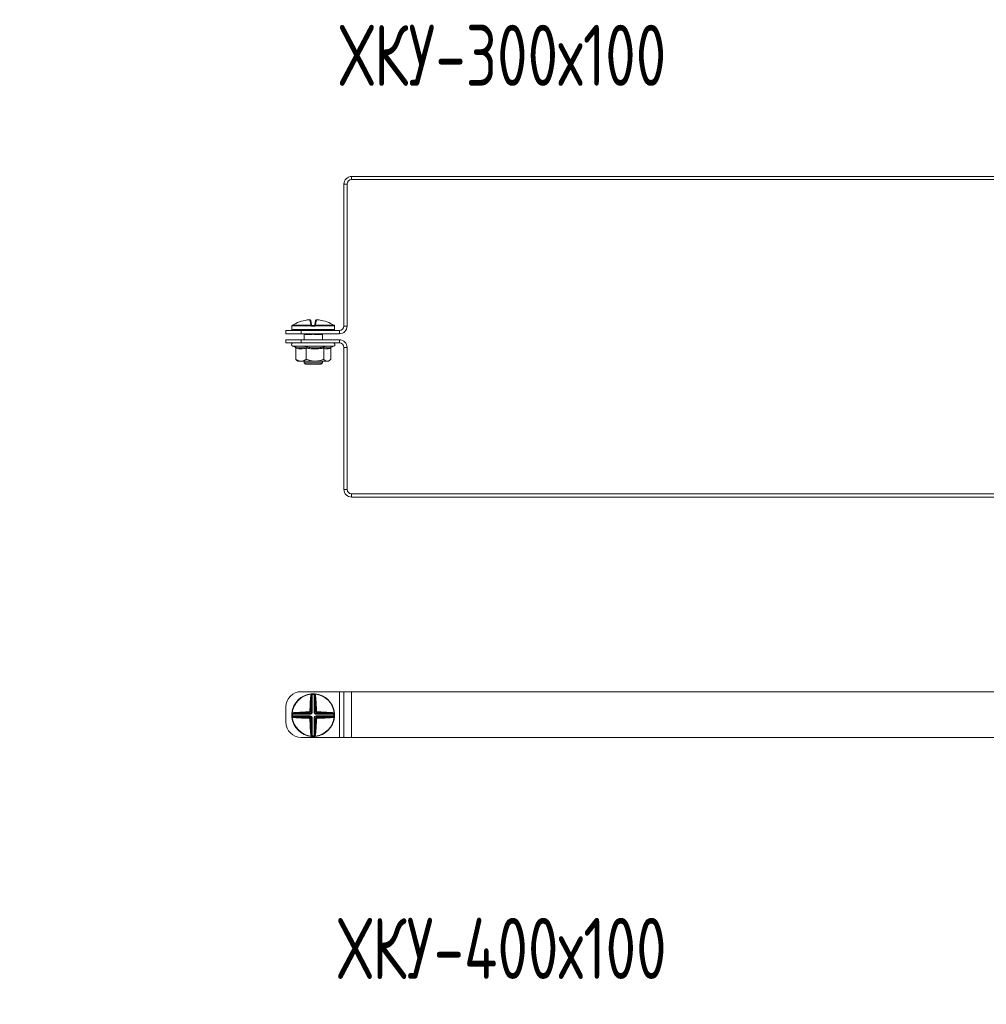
# Model space of a CAD drawing. Header units: millimetres. Extents: x -29 to 1011, y -1252 to 295.
# Tile 9 of 11: x 290 to 606, y -415 to -93. Entities that reach past the tile are written whole.
import ezdxf

# ---------------------------------------------------------------- set-up
doc = ezdxf.new("R2010")
doc.units = ezdxf.units.MM
doc.styles.add('SLDTEXTSTYLE0', font='TXT', dxfattribs={"width": 0.7, "bigfont": 'bigfont'})

msp = doc.modelspace()

# ---------------------------------------------------------------- linework, layer by layer
at = {"color": 7, "linetype": 'Continuous', "lineweight": 15}
for p, q in [((398.55, -144.28), (398.55, -145.28)), ((398.55, -144.28), (700.55, -144.28)), ((396.05, -193.28), (396.05, -146.78)), ((397.05, -146.78), (396.05, -146.78)), ((397.05, -193.28), (397.05, -146.78)), ((398.55, -145.28), (700.55, -145.28)), ((378.97, -193.36), (378.97, -194.36)), ((379, -193.22), (379, -193.22)), ((385.35, -193.25), (379, -193.25)), ((379.13, -193.03), (379.12, -193.04)), ((379.12, -193.04), (385.36, -193.04)), ((385.18, -192.73), (384.91, -191.22)), ((385.18, -191.42), (385.44, -192.9)), ((386.27, -193.36), (385.67, -193.36)), ((385.68, -193.11), (386.26, -193.11)), ((386.51, -192.9), (386.77, -191.42)), ((386.59, -193.04), (392.83, -193.04)), ((392.94, -193.25), (386.6, -193.25)), ((387.04, -191.22), (386.77, -192.73)), ((392.83, -193.04), (392.82, -193.03)), ((392.94, -193.22), (392.94, -193.25)), ((392.97, -194.36), (392.97, -193.36)), ((396.05, -193.28), (397.05, -193.28)), ((377.05, -195.78), (377.05, -194.78)), ((377.05, -194.78), (382.05, -194.78)), ((382.05, -195.78), (377.05, -195.78)), ((392.72, -194.61), (379.22, -194.61)), ((382.05, -194.78), (382.05, -195.78)), ((382.05, -194.78), (394.55, -194.78)), ((382.05, -195.78), (394.55, -195.78)), ((382.97, -195.96), (382.97, -197.78)), ((383.02, -194.78), (383.02, -194.61)), ((384.94, -196.06), (383.16, -196.06)), ((384.16, -195.81), (383.27, -195.81)), ((384.37, -195.82), (384.16, -195.81)), ((388.79, -196.06), (387.01, -196.06)), ((388.67, -195.81), (387.78, -195.81)), ((388.93, -194.78), (388.93, -194.61)), ((388.97, -197.78), (388.97, -195.96)), ((394.55, -195.78), (394.55, -194.78)), ((377.05, -198.78), (377.05, -197.78)), ((377.05, -197.78), (382.05, -197.78)), ((382.05, -198.78), (377.05, -198.78)), ((379.25, -199.88), (380.05, -200.17)), ((382.05, -197.78), (382.05, -198.78)), ((394.55, -197.78), (382.05, -197.78)), ((394.55, -198.78), (382.05, -198.78)), ((391.67, -200.25), (392.7, -199.88)), ((394.55, -198.78), (394.55, -197.78)), ((380.24, -200.49), (380.24, -204.18)), ((383.72, -200.49), (383.72, -204.18)), ((389.45, -200.49), (389.45, -204.18)), ((391.7, -200.49), (391.7, -204.18)), ((396.05, -246.78), (396.05, -200.28)), ((397.05, -200.28), (396.05, -200.28)), ((397.05, -246.78), (397.05, -200.28)), ((380.54, -204.44), (380.97, -204.78)), ((380.97, -204.78), (381.98, -204.78)), ((381.98, -204.78), (386.58, -204.78)), ((382.97, -204.78), (382.97, -205.31)), ((382.97, -205.31), (383.47, -205.81)), ((382.97, -205.31), (388.97, -205.31)), ((388.47, -205.81), (383.47, -205.81)), ((386.58, -204.78), (390.58, -204.78)), ((388.47, -205.81), (388.97, -205.31)), ((388.97, -205.31), (388.97, -204.78)), ((390.58, -204.78), (390.97, -204.78)), ((390.97, -204.78), (391.4, -204.44)), ((396.05, -246.78), (397.05, -246.78)), ((398.55, -248.28), (398.55, -249.28)), ((700.55, -248.28), (398.55, -248.28)), ((700.55, -249.28), (398.55, -249.28)), ((382.05, -313.03), (394.55, -313.03)), ((385.35, -313.73), (385.36, -313.85)), ((385.44, -319.67), (385.44, -314.53)), ((385.67, -313.71), (385.68, -313.96)), ((385.68, -313.96), (385.68, -319.67)), ((386.27, -313.71), (386.26, -313.96)), ((386.26, -319.67), (386.26, -313.96)), ((386.51, -314.53), (386.51, -319.67)), ((386.6, -313.73), (386.59, -313.85)), ((394.55, -328.03), (394.55, -313.03)), ((394.55, -313.03), (396.05, -313.03)), ((396.05, -328.03), (396.05, -313.03)), ((396.05, -313.03), (398.55, -313.03)), ((398.55, -328.03), (398.55, -313.03)), ((398.55, -313.03), (700.55, -313.03)), ((377.05, -323.03), (377.05, -318.03)), ((379.23, -320.41), (378.98, -320.4)), ((379.23, -320.99), (378.98, -321)), ((379, -320.08), (379.12, -320.09)), ((379, -321.33), (379.12, -321.32)), ((384.94, -320.41), (379.23, -320.41)), ((379.23, -320.99), (384.94, -320.99)), ((379.8, -320.17), (384.94, -320.17)), ((384.94, -321.24), (379.8, -321.24)), ((384.94, -320.17), (384.68, -319.91)), ((384.68, -321.5), (384.94, -321.24)), ((384.94, -320.17), (384.94, -320.41)), ((384.94, -321.24), (384.94, -320.99)), ((385.18, -319.41), (385.44, -319.67)), ((385.44, -321.73), (385.18, -321.99)), ((385.44, -319.67), (385.68, -319.67)), ((385.44, -326.88), (385.44, -321.73)), ((385.44, -321.73), (385.68, -321.73)), ((385.68, -321.73), (385.68, -327.45)), ((386.51, -319.67), (386.26, -319.67)), ((386.26, -321.73), (386.51, -321.73)), ((386.26, -327.45), (386.26, -321.73)), ((386.51, -319.67), (386.77, -319.41)), ((386.77, -321.99), (386.51, -321.73)), ((386.51, -321.73), (386.51, -326.88)), ((387.26, -319.91), (387, -320.17)), ((387, -320.17), (392.15, -320.17)), ((387, -320.17), (387, -320.41)), ((392.72, -320.41), (387, -320.41)), ((387, -320.99), (387, -321.24)), ((387, -320.99), (392.72, -320.99)), ((387, -321.24), (387.26, -321.5)), ((392.15, -321.24), (387, -321.24)), ((392.97, -320.4), (392.72, -320.41)), ((392.97, -321), (392.72, -320.99)), ((392.94, -320.08), (392.83, -320.09)), ((392.94, -321.33), (392.83, -321.32)), ((382.05, -328.03), (394.55, -328.03)), ((385.35, -327.68), (385.36, -327.56)), ((385.68, -327.45), (385.67, -327.7)), ((386.26, -327.45), (386.27, -327.7)), ((386.6, -327.68), (386.59, -327.56)), ((394.55, -328.03), (396.05, -328.03)), ((396.05, -328.03), (398.55, -328.03)), ((398.55, -328.03), (700.55, -328.03))]:
    msp.add_line(p, q, dxfattribs=at)
at = {"color": 8, "linetype": 'Continuous', "lineweight": 15}
for p, q in [((378.98, -193.36), (378.97, -193.36)), ((379, -193.25), (379, -193.22)), ((392.97, -193.36), (392.97, -193.36)), ((378.97, -194.36), (392.97, -194.36)), ((383.2, -195.82), (383.06, -195.85)), ((383.27, -195.81), (383.27, -195.78)), ((384.16, -195.81), (384.16, -195.78)), ((387.78, -195.81), (387.78, -195.78)), ((388.67, -195.81), (388.67, -195.78)), ((392.7, -199.88), (379.25, -199.88))]:
    msp.add_line(p, q, dxfattribs=at)
at = {"color": 8, "linetype": 'Continuous', "lineweight": 15, "flags": 128}
for points in [[(378.99, -193.28), (378.98, -193.31), (378.98, -193.36)], [(392.97, -193.36), (392.96, -193.31), (392.95, -193.27)]]:
    msp.add_lwpolyline(points, dxfattribs=at)
at = {"color": 7, "linetype": 'Continuous', "lineweight": 15, "flags": 128}
for points in [[(385.35, -313.73), (385.38, -313.73), (385.41, -313.75), (385.44, -313.77), (385.47, -313.8), (385.49, -313.84), (385.51, -313.88), (385.52, -313.93), (385.53, -313.98)], [(386.42, -313.98), (386.43, -313.93), (386.44, -313.88), (386.46, -313.84), (386.48, -313.8), (386.51, -313.77), (386.54, -313.75), (386.57, -313.73), (386.6, -313.73)], [(379.25, -320.26), (379.2, -320.25), (379.15, -320.24), (379.11, -320.22), (379.07, -320.2), (379.04, -320.17), (379.02, -320.14), (379, -320.11), (379, -320.08)], [(379, -321.33), (379, -321.3), (379.02, -321.27), (379.04, -321.24), (379.07, -321.21), (379.11, -321.19), (379.15, -321.17), (379.2, -321.16), (379.25, -321.15)], [(392.94, -320.08), (392.94, -320.11), (392.93, -320.14), (392.91, -320.17), (392.88, -320.2), (392.84, -320.22), (392.79, -320.24), (392.75, -320.25), (392.7, -320.26)], [(392.7, -321.15), (392.75, -321.16), (392.79, -321.17), (392.84, -321.19), (392.88, -321.21), (392.91, -321.24), (392.93, -321.27), (392.94, -321.3), (392.94, -321.33)], [(385.53, -327.43), (385.52, -327.48), (385.51, -327.53), (385.49, -327.57), (385.47, -327.61), (385.44, -327.64), (385.41, -327.66), (385.38, -327.67), (385.35, -327.68)], [(386.6, -327.68), (386.57, -327.67), (386.54, -327.66), (386.51, -327.64), (386.48, -327.61), (386.46, -327.57), (386.44, -327.53), (386.43, -327.48), (386.42, -327.43)]]:
    msp.add_lwpolyline(points, dxfattribs=at)
at = {"color": 7, "linetype": 'Continuous', "lineweight": 15}
for centre, radius, start, end in [((398.55, -146.78), 2.5, 90, 180), ((398.55, -146.78), 1.5, 90, 180), ((379.22, -193.36), 0.25, 155.8256, 180), ((379.25, -193.25), 0.25, 119.5448, 173.6267), ((379.25, -193.25), 0.25, 121.4361, 180.0408), ((385.96, -204.49), 13.34, 95.6166, 118.1057), ((384.93, -191.47), 0.249, 10.1256, 94.8135), ((385.21, -192.96), 0.233, 13.4875, 98.5562), ((387.04, -193.23), 1.69, 173.4928, 180.7494), ((386.15, -193.81), 0.978, 129.6677, 145.2136), ((385.43, -193.2), 0.172, 54.2052, 113.0531), ((387.13, -193.3), 1.46, 172.6321, 182.4439), ((384.81, -193.3), 1.46, 357.5561, 7.3679), ((386.52, -193.2), 0.172, 66.9469, 125.7948), ((385.8, -193.81), 0.978, 34.7864, 50.3323), ((386.74, -192.96), 0.233, 81.4438, 166.5125), ((384.91, -193.23), 1.69, 359.2506, 6.5072), ((387.02, -191.47), 0.249, 85.1865, 169.8744), ((385.98, -204.49), 13.34, 61.8943, 84.3834), ((392.7, -193.25), 0.25, 6.3733, 60.4552), ((392.69, -193.25), 0.25, 359.9592, 58.5639), ((392.72, -193.36), 0.25, 0, 25.4195), ((394.55, -193.28), 1.5, 270, 0), ((394.55, -193.28), 2.5, 270, 0), ((379.22, -194.36), 0.25, 180, 270), ((382.31, -194.86), 0.25, 20, 90), ((382.9, -196.06), 0.255, 359.4837, 53.1431), ((383.27, -195.31), 0.5, 248.2779, 270), ((384.44, -196.04), 0.492, 358.0268, 22.6031), ((387.5, -196.04), 0.492, 157.3969, 181.9732), ((388.67, -195.31), 0.5, 270, 291.7221), ((389.04, -196.06), 0.255, 126.8569, 180.5163), ((389.63, -194.86), 0.25, 90, 160), ((392.72, -194.36), 0.25, 270, 0), ((379.44, -199.34), 0.567, 90, 250), ((392.51, -199.34), 0.567, 290, 90), ((394.55, -200.28), 2.5, 0, 90), ((394.55, -200.28), 1.5, 0, 90), ((398.55, -246.78), 2.5, 180, 270), ((398.55, -246.78), 1.5, 180, 270), ((382.05, -318.03), 5, 90, 180), ((385.97, -320.7), 7, 95.1288, 174.8712), ((385.97, -320.7), 6.88, 95.1288, 174.8712), ((450.73, -320.41), 65.83, 174.7706, 179.1113), ((385.2, -314.7), 0.293, 36.1898, 94.9248), ((449.75, -320.42), 64.59, 174.7706, 179.1113), ((385.11, -314.35), 0.561, 41.5527, 63.3516), ((385.97, -320.7), 7, 87.5357, 92.4643), ((385.97, -320.7), 6.75, 87.5357, 92.4643), ((386.84, -314.35), 0.561, 116.6484, 138.4473), ((386.75, -314.7), 0.293, 85.0752, 143.8102), ((322.19, -320.42), 64.59, 0.8887, 5.2294), ((385.97, -320.7), 6.88, 5.1288, 84.8712), ((385.97, -320.7), 7, 5.1288, 84.8712), ((321.22, -320.41), 65.83, 0.8887, 5.2294), ((385.97, -320.7), 7, 177.5357, 182.4643), ((385.97, -320.7), 7, 185.1288, 264.8712), ((379.62, -319.84), 0.561, 206.6484, 228.4473), ((379.62, -321.57), 0.561, 131.5527, 153.3516), ((385.97, -320.7), 6.88, 185.1288, 264.8712), ((385.97, -320.7), 6.75, 177.5357, 182.4643), ((385.68, -385.46), 65.83, 90.8887, 95.2294), ((379.97, -319.93), 0.293, 175.0752, 233.8102), ((379.97, -321.48), 0.293, 126.1898, 184.9248), ((385.68, -255.95), 65.83, 264.7706, 269.1113), ((385.68, -384.48), 64.59, 90.8887, 95.2294), ((385.68, -256.92), 64.59, 264.7706, 269.1113), ((385.67, -319.68), 1.01, 177.6972, 192.9472), ((385.67, -321.73), 1.01, 167.0528, 182.3028), ((384.95, -320.4), 1.01, 77.0528, 92.3028), ((384.95, -321.01), 1.01, 267.6972, 282.9472), ((450.73, -321), 65.83, 180.8887, 185.2294), ((449.75, -320.99), 64.59, 180.8887, 185.2294), ((322.19, -320.99), 64.59, 354.7706, 359.1113), ((385.97, -320.7), 6.88, 275.1288, 354.8712), ((385.97, -320.7), 7, 275.1288, 354.8712), ((387, -320.4), 1.01, 87.6972, 102.9472), ((387, -321.01), 1.01, 257.0528, 272.3028), ((321.22, -321), 65.83, 354.7706, 359.1113), ((386.28, -319.68), 1.01, 347.0528, 2.3028), ((386.26, -384.48), 64.59, 84.7706, 89.1113), ((386.26, -256.92), 64.59, 270.8887, 275.2294), ((386.28, -321.73), 1.01, 357.6972, 12.9472), ((386.27, -385.46), 65.83, 84.7706, 89.1113), ((386.27, -255.95), 65.83, 270.8887, 275.2294), ((391.97, -319.93), 0.293, 306.1898, 4.9248), ((391.97, -321.48), 0.293, 355.0752, 53.8102), ((392.32, -319.84), 0.561, 311.5527, 333.3516), ((392.32, -321.57), 0.561, 26.6484, 48.4473), ((385.97, -320.7), 6.75, 357.5357, 2.4643), ((385.97, -320.7), 7, 357.5357, 2.4643), ((382.05, -323.03), 5, 180, 270), ((385.2, -326.71), 0.293, 265.0752, 323.8102), ((385.11, -327.05), 0.561, 296.6484, 318.4473), ((385.97, -320.7), 7, 267.5357, 272.4643), ((385.97, -320.7), 6.75, 267.5357, 272.4643), ((386.84, -327.05), 0.561, 221.5527, 243.3516), ((386.75, -326.71), 0.293, 216.1898, 274.9248)]:
    msp.add_arc(centre, radius, start, end, dxfattribs=at)
at = {"color": 8, "linetype": 'Continuous', "lineweight": 15}
for centre, radius, start, end in [((383.29, -195.45), 0.47, 224.3428, 240.1833), ((383.73, -195.27), 1.31, 333.6544, 337.4682), ((388.22, -195.27), 1.31, 202.5318, 206.3456), ((388.66, -195.45), 0.47, 299.8167, 315.6572)]:
    msp.add_arc(centre, radius, start, end, dxfattribs=at)
at = {"color": 7, "linetype": 'Continuous', "lineweight": 15}
for centre, major_axis, ratio, start_param, end_param in [((383.11, -194.86), (0.564, -0.091), 0.124069, 1.757057, 3.210607), ((388.84, -194.86), (0.564, 0.091), 0.124069, 6.214171, 7.667721), ((384.92, -319.65), (0.375, -0.375), 0.942694, 5.512866, 7.053504), ((384.92, -319.65), (0.547, -0.547), 0.970288, 5.512866, 7.053504), ((384.92, -321.76), (0.547, 0.547), 0.970288, 5.512866, 7.053504), ((384.92, -321.76), (0.375, 0.375), 0.942694, 5.512866, 7.053504), ((387.02, -319.65), (-0.547, -0.547), 0.970288, 5.512866, 7.053504), ((387.02, -321.76), (-0.547, 0.547), 0.970288, 5.512866, 7.053504), ((387.02, -319.65), (0.375, 0.375), 0.942694, 2.371274, 3.911912), ((387.02, -321.76), (0.375, -0.375), 0.942694, 2.371274, 3.911912)]:
    msp.add_ellipse(centre, major_axis=major_axis, ratio=ratio, start_param=start_param, end_param=end_param, dxfattribs=at)
for points, knots in [([(379, -193.25), (379, -193.25), (379, -193.29), (378.99, -193.34), (378.98, -193.36), (378.98, -193.36)], [0, 0, 0, 0, 0.003073, 0.499692, 1, 1, 1, 1]), ([(379, -193.22), (379, -193.23), (379, -193.27), (378.99, -193.29), (378.99, -193.29), (378.99, -193.28), (378.99, -193.28)], [0, 0, 0, 0, 0.353823, 0.693378, 0.938253, 1, 1, 1, 1]), ([(379.68, -192.73), (379.53, -192.81), (379.33, -192.92), (379.16, -193.01), (379.12, -193.04)], [0, 0, 0, 0, 0.770897, 1, 1, 1, 1]), ([(385.17, -191.41), (385.17, -191.41), (385.17, -191.37), (385.13, -191.32), (385.09, -191.27), (385.03, -191.24), (384.99, -191.22), (384.94, -191.21), (384.88, -191.21), (384.79, -191.21), (384.7, -191.21), (384.65, -191.22), (384.65, -191.22)], [0, 0, 0, 0, 0.037598, 0.157267, 0.255933, 0.342451, 0.42026, 0.495889, 0.600986, 0.800286, 0.962126, 1, 1, 1, 1]), ([(384.91, -191.22), (384.91, -191.22), (384.9, -191.21), (384.85, -191.21), (384.79, -191.21), (384.72, -191.21), (384.67, -191.22), (384.66, -191.22)], [0, 0, 0, 0, 0.218399, 0.436827, 0.654626, 0.872181, 1, 1, 1, 1]), ([(385.36, -193.04), (385.33, -193.01), (385.23, -192.92), (385.2, -192.81), (385.18, -192.73)], [0, 0, 0, 0, 0.229103, 1, 1, 1, 1]), ([(385.67, -193.36), (385.61, -193.36), (385.5, -193.34), (385.39, -193.29), (385.35, -193.25), (385.35, -193.25)], [0, 0, 0, 0, 0.500308, 0.996927, 1, 1, 1, 1]), ([(385.44, -192.9), (385.45, -192.94), (385.46, -192.99), (385.51, -193.04), (385.53, -193.06)], [0, 0, 0, 0, 0.781937, 1, 1, 1, 1]), ([(385.53, -193.06), (385.53, -193.06), (385.55, -193.07), (385.6, -193.1), (385.65, -193.11), (385.68, -193.11)], [0, 0, 0, 0, 0.003106, 0.502169, 1, 1, 1, 1]), ([(386.26, -193.11), (386.29, -193.11), (386.35, -193.1), (386.4, -193.07), (386.42, -193.06)], [0, 0, 0, 0, 0.497853, 1, 1, 1, 1]), ([(386.6, -193.25), (386.6, -193.25), (386.55, -193.29), (386.45, -193.34), (386.33, -193.36), (386.27, -193.36)], [0, 0, 0, 0, 0.0030731, 0.4996924, 1, 1, 1, 1]), ([(386.42, -193.06), (386.43, -193.04), (386.49, -192.99), (386.5, -192.94), (386.51, -192.9)], [0, 0, 0, 0, 0.218063, 1, 1, 1, 1]), ([(386.77, -192.73), (386.75, -192.81), (386.72, -192.92), (386.61, -193.01), (386.59, -193.04)], [0, 0, 0, 0, 0.770897, 1, 1, 1, 1]), ([(387.28, -191.22), (387.26, -191.22), (387.21, -191.21), (387.12, -191.21), (387.04, -191.21), (386.97, -191.22), (386.91, -191.24), (386.85, -191.27), (386.8, -191.34), (386.77, -191.39), (386.77, -191.42), (386.77, -191.42)], [0, 0, 0, 0, 0.066923, 0.2381, 0.430282, 0.538321, 0.635628, 0.739505, 0.862235, 0.996759, 1, 1, 1, 1]), ([(387.29, -191.22), (387.26, -191.22), (387.2, -191.21), (387.13, -191.21), (387.07, -191.21), (387.04, -191.21), (387.04, -191.22), (387.04, -191.22)], [0, 0, 0, 0, 0.218399, 0.436827, 0.654626, 0.872181, 1, 1, 1, 1]), ([(392.83, -193.04), (392.79, -193.01), (392.61, -192.92), (392.42, -192.81), (392.27, -192.73)], [0, 0, 0, 0, 0.229103, 1, 1, 1, 1]), ([(392.95, -193.29), (392.95, -193.29), (392.95, -193.29), (392.95, -193.28), (392.95, -193.25), (392.94, -193.22), (392.94, -193.21)], [0, 0, 0, 0, 0.043748, 0.31887, 0.763688, 1, 1, 1, 1]), ([(392.97, -193.36), (392.96, -193.36), (392.96, -193.34), (392.95, -193.29), (392.94, -193.25), (392.94, -193.25)], [0, 0, 0, 0, 0.500308, 0.996927, 1, 1, 1, 1]), ([(382.92, -195.81), (382.92, -195.81), (382.92, -195.81), (382.92, -195.81), (382.92, -195.81), (382.92, -195.81), (382.92, -195.81), (382.92, -195.81)], [0, 0, 0, 0, 0.831664, 0.937989, 0.987886, 0.999581, 1, 1, 1, 1]), ([(382.95, -195.85), (382.95, -195.85), (382.96, -195.87), (382.97, -195.91), (382.97, -195.94), (382.97, -195.96)], [0, 0, 0, 0, 0.169757, 0.512206, 1, 1, 1, 1]), ([(387.05, -195.85), (386.88, -195.86), (386.45, -195.86), (385.72, -195.83), (385.18, -195.85), (384.9, -195.85)], [0, 0, 0, 0, 0.232421, 0.610897, 1, 1, 1, 1]), ([(387.01, -196.06), (386.95, -196.06), (386.83, -196.06), (386.63, -196.03), (386.41, -196), (386.19, -195.97), (385.96, -195.96), (385.74, -195.97), (385.49, -196), (385.22, -196.05), (385.03, -196.06), (384.94, -196.06)], [0, 0, 0, 0, 0.084982, 0.188194, 0.292085, 0.397364, 0.503648, 0.610192, 0.717991, 0.85811, 1, 1, 1, 1]), ([(387.78, -195.81), (387.76, -195.81), (387.52, -195.81), (387.27, -195.83), (387.05, -195.85)], [0, 0, 0, 0, 0.099322, 1, 1, 1, 1]), ([(388.99, -195.85), (389, -195.84), (389.01, -195.84), (388.94, -195.85), (388.89, -195.85)], [0, 0, 0, 0, 0.212626, 1, 1, 1, 1]), ([(388.97, -195.96), (388.97, -195.96), (388.97, -195.94), (388.98, -195.91), (388.99, -195.87), (389, -195.86), (389, -195.85)], [0, 0, 0, 0, 0.037722, 0.452183, 0.787063, 1, 1, 1, 1]), ([(379.95, -200.12), (380.1, -200.16), (380.53, -200.28), (381.26, -200.41), (382.09, -200.43), (382.87, -200.32), (383.36, -200.19), (383.6, -200.12)], [0, 0, 0, 0, 0.117987, 0.354133, 0.592326, 0.795595, 1, 1, 1, 1]), ([(380.24, -200.49), (380.24, -200.45), (380.23, -200.37), (380.17, -200.26), (380.07, -200.17), (380, -200.13), (379.95, -200.12), (379.95, -200.12)], [0, 0, 0, 0, 0.236184, 0.471397, 0.732465, 0.992086, 1, 1, 1, 1]), ([(383.72, -200.49), (383.44, -200.56), (382.87, -200.71), (382, -200.78), (381.12, -200.71), (380.54, -200.57), (380.24, -200.49)], [0, 0, 0, 0, 0.245251, 0.49213, 0.745021, 1, 1, 1, 1]), ([(383.6, -200.12), (383.84, -200.16), (384.54, -200.28), (385.73, -200.41), (387.1, -200.43), (388.41, -200.32), (389.22, -200.19), (389.63, -200.12)], [0, 0, 0, 0, 0.117987, 0.354133, 0.592326, 0.795595, 1, 1, 1, 1]), ([(383.72, -200.49), (383.72, -200.45), (383.71, -200.37), (383.69, -200.26), (383.65, -200.17), (383.62, -200.13), (383.61, -200.12), (383.6, -200.12)], [0, 0, 0, 0, 0.236184, 0.471397, 0.732465, 0.992086, 1, 1, 1, 1]), ([(389.45, -200.49), (388.98, -200.56), (388.05, -200.71), (386.62, -200.78), (385.17, -200.71), (384.2, -200.57), (383.72, -200.49)], [0, 0, 0, 0, 0.2452513, 0.4921305, 0.7450212, 1, 1, 1, 1]), ([(389.63, -200.12), (389.62, -200.12), (389.6, -200.13), (389.55, -200.17), (389.5, -200.26), (389.46, -200.37), (389.45, -200.45), (389.45, -200.49)], [0, 0, 0, 0, 0.007914, 0.267535, 0.528603, 0.763816, 1, 1, 1, 1]), ([(391.7, -200.49), (391.52, -200.56), (391.15, -200.71), (390.59, -200.78), (390.02, -200.71), (389.64, -200.57), (389.45, -200.49)], [0, 0, 0, 0, 0.245251, 0.49213, 0.745021, 1, 1, 1, 1]), ([(391.89, -200.17), (391.89, -200.17), (391.84, -200.2), (391.78, -200.26), (391.72, -200.37), (391.71, -200.45), (391.7, -200.49)], [0, 0, 0, 0, 0.055746, 0.3923, 0.695525, 1, 1, 1, 1]), ([(380.24, -204.18), (380.49, -204.32), (380.99, -204.62), (381.59, -204.77), (381.92, -204.77), (381.98, -204.78)], [0, 0, 0, 0, 0.442922, 0.896343, 1, 1, 1, 1]), ([(380.24, -204.18), (380.34, -204.27), (380.44, -204.38), (380.54, -204.44), (380.55, -204.45)], [0, 0, 0, 0, 0.930114, 1, 1, 1, 1]), ([(381.98, -204.78), (382.22, -204.75), (382.69, -204.71), (383.27, -204.45), (383.61, -204.24), (383.72, -204.18)], [0, 0, 0, 0, 0.39547, 0.801975, 1, 1, 1, 1]), ([(383.72, -204.18), (384.13, -204.32), (384.96, -204.62), (385.94, -204.77), (386.48, -204.77), (386.58, -204.78)], [0, 0, 0, 0, 0.442922, 0.896343, 1, 1, 1, 1]), ([(386.58, -204.78), (386.97, -204.75), (387.76, -204.71), (388.71, -204.45), (389.27, -204.24), (389.45, -204.18)], [0, 0, 0, 0, 0.39547, 0.801975, 1, 1, 1, 1]), ([(389.45, -204.18), (389.54, -204.26), (389.77, -204.48), (390.15, -204.72), (390.43, -204.76), (390.58, -204.78)], [0, 0, 0, 0, 0.262707, 0.627492, 1, 1, 1, 1]), ([(390.58, -204.78), (390.63, -204.77), (390.85, -204.76), (391.22, -204.6), (391.53, -204.35), (391.69, -204.19), (391.7, -204.18)], [0, 0, 0, 0, 0.148154, 0.552, 0.965648, 1, 1, 1, 1]), ([(385.18, -314.41), (385.2, -314.26), (385.23, -314.06), (385.33, -313.89), (385.36, -313.85)], [0, 0, 0, 0, 0.7708973, 1, 1, 1, 1]), ([(385.35, -313.73), (385.35, -313.73), (385.39, -313.73), (385.5, -313.72), (385.61, -313.71), (385.67, -313.71)], [0, 0, 0, 0, 0.0030731, 0.4996924, 1, 1, 1, 1]), ([(385.53, -313.98), (385.51, -314.02), (385.46, -314.2), (385.45, -314.38), (385.44, -314.53)], [0, 0, 0, 0, 0.218063, 1, 1, 1, 1]), ([(385.68, -313.96), (385.65, -313.96), (385.6, -313.97), (385.55, -313.98), (385.53, -313.98)], [0, 0, 0, 0, 0.497853, 1, 1, 1, 1]), ([(386.42, -313.98), (386.42, -313.98), (386.4, -313.98), (386.35, -313.97), (386.29, -313.96), (386.26, -313.96)], [0, 0, 0, 0, 0.003106, 0.502169, 1, 1, 1, 1]), ([(386.27, -313.71), (386.33, -313.71), (386.45, -313.72), (386.55, -313.73), (386.6, -313.73), (386.6, -313.73)], [0, 0, 0, 0, 0.5003076, 0.9969269, 1, 1, 1, 1]), ([(386.51, -314.53), (386.5, -314.38), (386.49, -314.2), (386.43, -314.02), (386.42, -313.98)], [0, 0, 0, 0, 0.781937, 1, 1, 1, 1]), ([(386.59, -313.85), (386.61, -313.89), (386.72, -314.06), (386.75, -314.26), (386.77, -314.41)], [0, 0, 0, 0, 0.229103, 1, 1, 1, 1]), ([(378.98, -320.4), (378.98, -320.34), (378.99, -320.23), (379, -320.12), (379, -320.08), (379, -320.08)], [0, 0, 0, 0, 0.500308, 0.996927, 1, 1, 1, 1]), ([(379, -321.33), (379, -321.33), (379, -321.28), (378.99, -321.18), (378.98, -321.06), (378.98, -321)], [0, 0, 0, 0, 0.003073, 0.499692, 1, 1, 1, 1]), ([(379.12, -320.09), (379.16, -320.06), (379.33, -319.96), (379.53, -319.93), (379.68, -319.91)], [0, 0, 0, 0, 0.229103, 1, 1, 1, 1]), ([(379.68, -321.5), (379.53, -321.48), (379.33, -321.45), (379.16, -321.34), (379.12, -321.32)], [0, 0, 0, 0, 0.770897, 1, 1, 1, 1]), ([(379.25, -320.26), (379.25, -320.26), (379.25, -320.28), (379.24, -320.33), (379.23, -320.39), (379.23, -320.41)], [0, 0, 0, 0, 0.003106, 0.502169, 1, 1, 1, 1]), ([(379.23, -320.99), (379.23, -321.02), (379.24, -321.08), (379.25, -321.13), (379.25, -321.15)], [0, 0, 0, 0, 0.497853, 1, 1, 1, 1]), ([(379.8, -320.17), (379.65, -320.18), (379.47, -320.19), (379.29, -320.24), (379.25, -320.26)], [0, 0, 0, 0, 0.781937, 1, 1, 1, 1]), ([(379.25, -321.15), (379.29, -321.16), (379.47, -321.22), (379.65, -321.23), (379.8, -321.24)], [0, 0, 0, 0, 0.218063, 1, 1, 1, 1]), ([(384.66, -319.64), (384.69, -319.64), (384.74, -319.63), (384.82, -319.59), (384.88, -319.52), (384.9, -319.45), (384.91, -319.41), (384.91, -319.39)], [0, 0, 0, 0, 0.2183992, 0.436827, 0.6546258, 0.8721812, 1, 1, 1, 1]), ([(384.91, -322.02), (384.91, -321.99), (384.9, -321.93), (384.85, -321.86), (384.79, -321.8), (384.72, -321.77), (384.67, -321.77), (384.66, -321.77)], [0, 0, 0, 0, 0.218399, 0.436827, 0.654626, 0.872181, 1, 1, 1, 1]), ([(385.18, -319.41), (385.17, -319.45), (385.17, -319.53), (385.11, -319.67), (385, -319.8), (384.85, -319.89), (384.74, -319.9), (384.68, -319.91)], [0, 0, 0, 0, 0.127707, 0.345274, 0.563217, 0.781734, 1, 1, 1, 1]), ([(384.68, -321.5), (384.72, -321.5), (384.8, -321.51), (384.94, -321.57), (385.07, -321.68), (385.16, -321.83), (385.17, -321.94), (385.18, -321.99)], [0, 0, 0, 0, 0.1277068, 0.3452738, 0.5632172, 0.7817336, 1, 1, 1, 1]), ([(387.26, -319.91), (387.23, -319.9), (387.14, -319.9), (387.01, -319.84), (386.88, -319.73), (386.79, -319.58), (386.78, -319.47), (386.77, -319.41)], [0, 0, 0, 0, 0.127707, 0.345274, 0.563217, 0.781734, 1, 1, 1, 1]), ([(386.77, -321.99), (386.77, -321.96), (386.78, -321.87), (386.84, -321.74), (386.95, -321.61), (387.1, -321.52), (387.21, -321.51), (387.26, -321.5)], [0, 0, 0, 0, 0.127707, 0.345274, 0.563217, 0.781734, 1, 1, 1, 1]), ([(387.04, -319.39), (387.04, -319.42), (387.05, -319.47), (387.09, -319.55), (387.16, -319.61), (387.23, -319.64), (387.27, -319.64), (387.29, -319.64)], [0, 0, 0, 0, 0.218399, 0.436827, 0.654626, 0.872181, 1, 1, 1, 1]), ([(387.29, -321.77), (387.26, -321.77), (387.2, -321.78), (387.13, -321.82), (387.07, -321.89), (387.04, -321.96), (387.04, -322), (387.04, -322.02)], [0, 0, 0, 0, 0.218399, 0.436827, 0.654626, 0.872181, 1, 1, 1, 1]), ([(392.7, -320.26), (392.66, -320.24), (392.48, -320.19), (392.29, -320.18), (392.15, -320.17)], [0, 0, 0, 0, 0.218063, 1, 1, 1, 1]), ([(392.15, -321.24), (392.29, -321.23), (392.48, -321.22), (392.66, -321.16), (392.7, -321.15)], [0, 0, 0, 0, 0.7819366, 1, 1, 1, 1]), ([(392.27, -319.91), (392.42, -319.93), (392.61, -319.96), (392.79, -320.06), (392.83, -320.09)], [0, 0, 0, 0, 0.770897, 1, 1, 1, 1]), ([(392.83, -321.32), (392.79, -321.34), (392.61, -321.45), (392.42, -321.48), (392.27, -321.5)], [0, 0, 0, 0, 0.229103, 1, 1, 1, 1]), ([(392.72, -320.41), (392.71, -320.38), (392.71, -320.33), (392.7, -320.28), (392.7, -320.26)], [0, 0, 0, 0, 0.497853, 1, 1, 1, 1]), ([(392.7, -321.15), (392.7, -321.15), (392.7, -321.13), (392.71, -321.08), (392.71, -321.02), (392.72, -320.99)], [0, 0, 0, 0, 0.003106, 0.502169, 1, 1, 1, 1]), ([(392.94, -320.08), (392.94, -320.08), (392.95, -320.12), (392.96, -320.23), (392.96, -320.34), (392.97, -320.4)], [0, 0, 0, 0, 0.003073, 0.499692, 1, 1, 1, 1]), ([(392.97, -321), (392.96, -321.06), (392.96, -321.18), (392.95, -321.28), (392.94, -321.33), (392.94, -321.33)], [0, 0, 0, 0, 0.500308, 0.996927, 1, 1, 1, 1]), ([(385.36, -327.56), (385.33, -327.52), (385.23, -327.35), (385.2, -327.15), (385.18, -327)], [0, 0, 0, 0, 0.229103, 1, 1, 1, 1]), ([(385.67, -327.7), (385.61, -327.69), (385.5, -327.69), (385.39, -327.68), (385.35, -327.68), (385.35, -327.68)], [0, 0, 0, 0, 0.500308, 0.996927, 1, 1, 1, 1]), ([(385.44, -326.88), (385.45, -327.02), (385.46, -327.21), (385.51, -327.39), (385.53, -327.43)], [0, 0, 0, 0, 0.781937, 1, 1, 1, 1]), ([(385.53, -327.43), (385.53, -327.43), (385.55, -327.43), (385.6, -327.44), (385.65, -327.44), (385.68, -327.45)], [0, 0, 0, 0, 0.003106, 0.502169, 1, 1, 1, 1]), ([(386.26, -327.45), (386.29, -327.44), (386.35, -327.44), (386.4, -327.43), (386.42, -327.43)], [0, 0, 0, 0, 0.497853, 1, 1, 1, 1]), ([(386.6, -327.68), (386.6, -327.68), (386.55, -327.68), (386.45, -327.69), (386.33, -327.69), (386.27, -327.7)], [0, 0, 0, 0, 0.0030731, 0.4996924, 1, 1, 1, 1]), ([(386.42, -327.43), (386.43, -327.39), (386.49, -327.21), (386.5, -327.02), (386.51, -326.88)], [0, 0, 0, 0, 0.218063, 1, 1, 1, 1]), ([(386.77, -327), (386.75, -327.15), (386.72, -327.35), (386.61, -327.52), (386.59, -327.56)], [0, 0, 0, 0, 0.770897, 1, 1, 1, 1])]:
    msp.add_open_spline(points, degree=3, knots=knots, dxfattribs=at)
at = {"color": 8, "linetype": 'Continuous', "lineweight": 15}
for points, knots in [([(383.06, -195.85), (383.02, -195.86), (382.95, -195.86), (382.95, -195.85), (382.95, -195.85)], [0, 0, 0, 0, 0.455174, 1, 1, 1, 1]), ([(383.16, -196.06), (383.14, -196.06), (383.09, -196.06), (383.04, -196.03), (383, -196), (382.98, -195.97), (382.97, -195.96), (382.97, -195.96)], [0, 0, 0, 0, 0.169947, 0.376351, 0.584112, 0.79465, 1, 1, 1, 1]), ([(384.9, -195.85), (384.74, -195.84), (384.56, -195.82), (384.38, -195.82), (384.37, -195.82)], [0, 0, 0, 0, 0.904198, 1, 1, 1, 1]), ([(388.89, -195.85), (388.85, -195.84), (388.82, -195.82), (388.76, -195.82), (388.76, -195.82)], [0, 0, 0, 0, 0.967063, 1, 1, 1, 1]), ([(388.97, -195.96), (388.97, -195.96), (388.98, -195.96), (388.97, -195.97), (388.94, -196), (388.88, -196.05), (388.82, -196.06), (388.79, -196.06)], [0, 0, 0, 0, 0.007197, 0.220307, 0.435927, 0.716192, 1, 1, 1, 1]), ([(389.63, -200.12), (389.72, -200.16), (389.99, -200.28), (390.45, -200.41), (390.99, -200.43), (391.4, -200.35), (391.62, -200.26), (391.67, -200.24)], [0, 0, 0, 0, 0.136248, 0.408941, 0.683999, 0.918727, 1, 1, 1, 1])]:
    msp.add_open_spline(points, degree=3, knots=knots, dxfattribs=at)

# ---------------------------------------------------------------- texts
at = {"color": 7, "linetype": 'Continuous', "lineweight": 0, "char_height": 20, "attachment_point": 1, "style": 'SLDTEXTSTYLE0'}
for s, insert in [('\\M+18456\\M+1844B\\M+18454-100\\M+18487100', (-1.8, -94.6)), ('\\M+18456\\M+1844B\\M+18454-300\\M+18487100', (394.62, -94.6)), ('\\M+18456\\M+1844B\\M+18454-400\\M+18487100', (394.04, -387.12)), ('\\M+18456\\M+1844B\\M+18454-150\\M+18487100', (-0.42, -390.54))]:
    msp.add_mtext(s, dxfattribs=dict(at, insert=insert))

doc.saveas('drawing.dxf')
